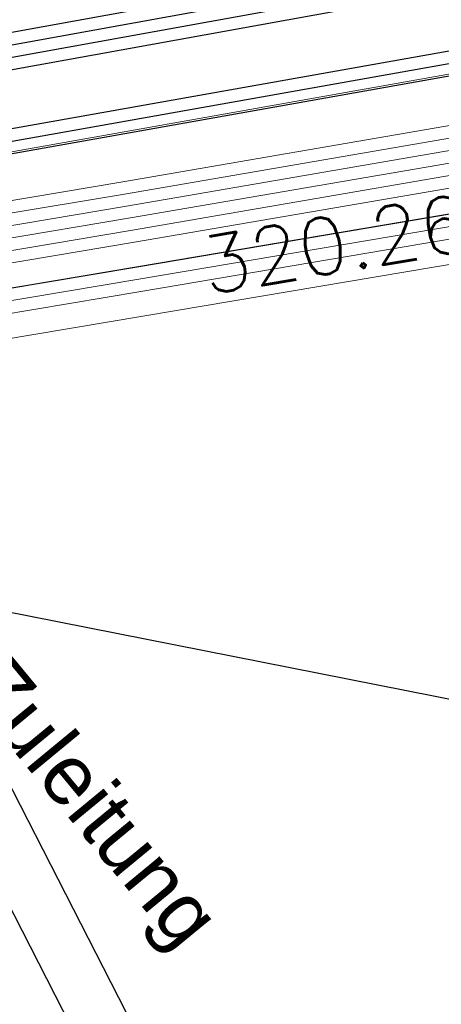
# Model space of a CAD drawing. Header units: metres. Extents: x -502 to 161, y -108 to 174.
# Tile 220 of 256: x 12.05 to 13.75, y -8.54 to -4.57. Entities that reach past the tile are written whole.
import ezdxf

# ---------------------------------------------------------------- set-up
doc = ezdxf.new("R2010")
doc.units = ezdxf.units.M
doc.header["$LTSCALE"] = 0.1
for name, color, linetype in [('BRI31-005.05-5p02-Koordinierung Lageplan 4. BA ZOB West 2022-06-15', 7, 'Continuous'), ('BRI31-005.06-5f07-Koordinierung Lageplan 4. BA ZOB Fernbusbahnh', 7, 'Continuous'), ('BRI32-005.02-5f05-Koordinierung Schemaplan 4 BA ZOB Teilbereich', 7, 'Continuous'), ('BRI32-005.03-5f06-Koordinierung Schemaplan 4 BA ZOB Teilbereich 2 Ost - Bahnhofsallee 2023-01-21', 7, 'Continuous')]:
    doc.layers.add(name, color=color, linetype=linetype)
doc.styles.add('Arial', font='arial.ttf')
doc.styles.add('RomanS', font='romans__.ttf')

msp = doc.modelspace()

# ---------------------------------------------------------------- linework, layer by layer
at = {"layer": 'BRI31-005.05-5p02-Koordinierung Lageplan 4. BA ZOB West 2022-06-15', "color": 35, "linetype": 'Continuous', "lineweight": 13, "true_color": 0x99724c, "transparency": 33554687, "flags": 128}
msp.add_lwpolyline([(51.6893, 27.6476), (51.0353, 27.5676), (50.7943, 27.4886), (50.1313, 26.8746), (49.2303, 25.9846), (48.7333, 23.9196), (47.9783, 21.9496), (47.3213, 12.1216), (47.1403, 7.5016), (47.0313, 6.6676), (46.9603, 5.8176), (46.8883, 5.3116), (45.4053, 3.5226), (43.2513, 0.9236), (42.3773, 0.5676), (36.5613, -0.4544), (30.3953, -1.5214), (30.2123, -1.5484), (19.6873, -3.7344), (11.8423, -5.1304), (6.3593, -6.0574), (5.1983, -6.2574), (-2.9967, -7.6904)], dxfattribs=at)
at = {"layer": 'BRI31-005.05-5p02-Koordinierung Lageplan 4. BA ZOB West 2022-06-15', "color": 250, "linetype": 'Continuous', "lineweight": 25, "true_color": 0x333333, "transparency": 33554687, "flags": 128}
for points in [[(51.6913, 27.6376), (51.0383, 27.5586), (50.8003, 27.4806), (50.1383, 26.8666), (49.2393, 25.9796), (48.7433, 23.9166), (47.9883, 21.9466), (47.3313, 12.1206), (47.1503, 7.5016), (47.0413, 6.6666), (46.9703, 5.8166), (46.8983, 5.3066), (45.4143, 3.5166), (43.2573, 0.9166), (42.3793, 0.5566), (36.5643, -0.4634), (30.3973, -1.5314), (30.2153, -1.5574), (19.6893, -3.7434), (11.8453, -5.1394), (6.3623, -6.0664), (5.2013, -6.2664), (-2.9947, -7.7004)], [(46.8973, 12.3386), (46.6683, 7.5186), (46.6083, 5.9106), (46.5563, 5.4236), (45.1483, 3.7406), (43.0403, 1.2056), (42.2813, 0.8926), (36.5013, -0.1204), (30.2213, -1.1544), (20.0463, -3.1644), (11.7643, -4.6644), (5.1223, -5.7944), (-3.0707, -7.2444)], [(46.9973, 12.3346), (46.7683, 7.5146), (46.7063, 5.8786), (46.6523, 5.3836), (45.2243, 3.6766), (43.1023, 1.1236), (42.3093, 0.7966), (36.5193, -0.2184), (30.2413, -1.2524), (20.0663, -3.2624), (11.7803, -4.7624), (5.1403, -5.8924), (-3.0527, -7.3424)], [(47.0473, 12.3326), (46.8183, 7.5126), (46.7553, 5.8626), (46.7003, 5.3626), (46.5293, 5.1586), (45.2623, 3.6446), (43.1333, 1.0826), (42.3233, 0.7486), (36.5283, -0.2674), (30.2513, -1.3014), (20.0763, -3.3114), (11.7883, -4.8114), (5.1493, -5.9414), (-3.0437, -7.3914)], [(47.2313, 12.1246), (47.0503, 7.5096), (46.9413, 6.6766), (46.8703, 5.8286), (46.8023, 5.3486), (45.3383, 3.5806), (43.1953, 1.0006), (42.3513, 0.6526), (36.5463, -0.3654), (30.3813, -1.4334), (30.1973, -1.4594), (19.6713, -3.6454), (11.8273, -5.0414), (6.3463, -5.9684), (5.1833, -6.1684), (-3.0127, -7.6024)], [(47.2813, 12.1216), (47.1003, 7.5056), (46.9913, 6.6716), (46.9203, 5.8226), (46.8503, 5.3276), (45.3763, 3.5486), (43.2263, 0.9596), (42.3653, 0.6046), (36.5553, -0.4144), (30.3893, -1.4824), (30.2063, -1.5084), (19.6803, -3.6944), (11.8363, -5.0904), (6.3543, -6.0174), (5.1923, -6.2174), (-3.0037, -7.6514)], [(30.1333, 4.5886), (30.3033, 2.2306), (30.2163, 1.8646), (30.0463, 1.6266), (29.8443, 0.9036), (30.0433, -0.3954), (30.0433, -0.6554), (29.9313, -1.0544), (29.6263, -1.3224), (20.0563, -3.2134), (11.7723, -4.7134), (5.1313, -5.8434), (-3.0617, -7.2934)]]:
    msp.add_lwpolyline(points, dxfattribs=at)
at = {"layer": 'BRI31-005.05-5p02-Koordinierung Lageplan 4. BA ZOB West 2022-06-15', "color": 7, "linetype": 'Continuous', "lineweight": 13, "transparency": 33554687, "flags": 128}
for points in [[(47.8253, 12.0986), (47.6213, 5.5486), (47.3453, 5.1156), (46.3003, 3.8536), (45.3933, 2.7856), (43.8323, 0.5826), (43.2373, -0.2584), (36.6743, -1.5154), (32.1073, -2.4144), (30.2993, -2.6744), (19.4313, -4.3944), (12.5223, -5.5654), (6.4523, -6.5854), (-3.6597, -8.3354)], [(47.8753, 12.0966), (47.6713, 5.5466), (47.3843, 5.0836), (46.0583, 3.4826), (45.7263, 3.0816), (43.9143, 0.5246), (43.3503, -0.2874), (36.6843, -1.5644), (32.1153, -2.4634), (30.3063, -2.7234), (19.4393, -4.4434), (12.5303, -5.6144), (6.4603, -6.6344), (-3.6507, -8.3844)]]:
    msp.add_lwpolyline(points, dxfattribs=at)
at = {"layer": 'BRI31-005.06-5f07-Koordinierung Lageplan 4. BA ZOB Fernbusbahnh', "color": 250, "linetype": 'Continuous', "lineweight": 20, "true_color": 0x333333, "transparency": 33554687, "flags": 128}
for points in [[(46.8973, 12.3386), (46.6683, 7.5186), (46.6083, 5.9106), (46.5563, 5.4236), (45.1483, 3.7406), (43.0403, 1.2056), (42.2813, 0.8926), (36.5013, -0.1204), (30.2213, -1.1544), (20.0463, -3.1644), (11.7643, -4.6644), (5.1223, -5.7944), (-3.0707, -7.2444)], [(46.9973, 12.3346), (46.7683, 7.5146), (46.7063, 5.8786), (46.6523, 5.3836), (45.2243, 3.6766), (43.1023, 1.1236), (42.3093, 0.7966), (36.5193, -0.2184), (30.2413, -1.2524), (20.0663, -3.2624), (11.7803, -4.7624), (5.1403, -5.8924), (-3.0527, -7.3424)], [(47.0473, 12.3326), (46.8183, 7.5126), (46.7553, 5.8626), (46.7003, 5.3626), (46.5293, 5.1586), (45.2623, 3.6446), (43.1333, 1.0826), (42.3233, 0.7486), (36.5283, -0.2674), (30.2513, -1.3014), (20.0763, -3.3114), (11.7883, -4.8114), (5.1493, -5.9414), (-3.0437, -7.3914)], [(47.2313, 12.1246), (47.0503, 7.5096), (46.9413, 6.6766), (46.8703, 5.8286), (46.8023, 5.3486), (45.3383, 3.5806), (43.1953, 1.0006), (42.3513, 0.6526), (36.5463, -0.3654), (30.3813, -1.4334), (30.1973, -1.4594), (19.6713, -3.6454), (11.8273, -5.0414), (6.3463, -5.9684), (5.1833, -6.1684), (-3.0127, -7.6024)], [(47.2813, 12.1216), (47.1003, 7.5056), (46.9913, 6.6716), (46.9203, 5.8226), (46.8503, 5.3276), (45.3763, 3.5486), (43.2263, 0.9596), (42.3653, 0.6046), (36.5553, -0.4144), (30.3893, -1.4824), (30.2063, -1.5084), (19.6803, -3.6944), (11.8363, -5.0904), (6.3543, -6.0174), (5.1923, -6.2174), (-3.0037, -7.6514)], [(30.1333, 4.5886), (30.3033, 2.2306), (30.2163, 1.8646), (30.0463, 1.6266), (29.8443, 0.9036), (30.0433, -0.3954), (30.0433, -0.6554), (29.9313, -1.0544), (29.6263, -1.3224), (20.0563, -3.2134), (11.7723, -4.7134), (5.1313, -5.8434), (-3.0617, -7.2934)]]:
    msp.add_lwpolyline(points, dxfattribs=at)
at = {"layer": 'BRI31-005.06-5f07-Koordinierung Lageplan 4. BA ZOB Fernbusbahnh', "color": 7, "linetype": 'Continuous', "lineweight": 9, "transparency": 33554687, "flags": 128}
for points in [[(47.8253, 12.0986), (47.6213, 5.5486), (47.3453, 5.1156), (46.3003, 3.8536), (45.3933, 2.7856), (43.8323, 0.5826), (43.2373, -0.2584), (36.6743, -1.5154), (32.1073, -2.4144), (30.2993, -2.6744), (19.4313, -4.3944), (12.5223, -5.5654), (6.4523, -6.5854), (-3.6597, -8.3354)], [(47.8753, 12.0966), (47.6713, 5.5466), (47.3843, 5.0836), (46.0583, 3.4826), (45.7263, 3.0816), (43.9143, 0.5246), (43.3503, -0.2874), (36.6843, -1.5644), (32.1153, -2.4634), (30.3063, -2.7234), (19.4393, -4.4434), (12.5303, -5.6144), (6.4603, -6.6344), (-3.6507, -8.3844)]]:
    msp.add_lwpolyline(points, dxfattribs=at)
at = {"layer": 'BRI32-005.02-5f05-Koordinierung Schemaplan 4 BA ZOB Teilbereich', "color": 7, "linetype": 'Continuous', "lineweight": 25, "transparency": 33554687}
for p, q in [((11.9774, -6.9511), (16.5644, -7.8591)), ((11.8012, -7.2472), (13.5281, -10.6231)), ((11.602, -7.3491), (13.3103, -10.6886))]:
    msp.add_line(p, q, dxfattribs=at)
at = {"layer": 'BRI32-005.02-5f05-Koordinierung Schemaplan 4 BA ZOB Teilbereich', "color": 35, "linetype": 'Continuous', "lineweight": 13, "true_color": 0x99724c, "transparency": 33554687, "flags": 128}
msp.add_lwpolyline([(51.6893, 27.6476), (51.0353, 27.5676), (50.7943, 27.4886), (50.1313, 26.8746), (49.2303, 25.9846), (48.7333, 23.9196), (47.9783, 21.9496), (47.3213, 12.1216), (47.1403, 7.5016), (47.0313, 6.6676), (46.9603, 5.8176), (46.8883, 5.3116), (45.4053, 3.5226), (43.2513, 0.9236), (42.3773, 0.5676), (36.5613, -0.4544), (30.3953, -1.5214), (30.2123, -1.5484), (19.6873, -3.7344), (11.8423, -5.1304), (6.3593, -6.0574), (5.1983, -6.2574), (-2.9967, -7.6904)], dxfattribs=at)
at = {"layer": 'BRI32-005.02-5f05-Koordinierung Schemaplan 4 BA ZOB Teilbereich', "color": 250, "linetype": 'Continuous', "lineweight": 25, "true_color": 0x333333, "transparency": 33554687, "flags": 128}
for points in [[(51.6913, 27.6376), (51.0383, 27.5586), (50.8003, 27.4806), (50.1383, 26.8666), (49.2393, 25.9796), (48.7433, 23.9166), (47.9883, 21.9466), (47.3313, 12.1206), (47.1503, 7.5016), (47.0413, 6.6666), (46.9703, 5.8166), (46.8983, 5.3066), (45.4143, 3.5166), (43.2573, 0.9166), (42.3793, 0.5566), (36.5643, -0.4634), (30.3973, -1.5314), (30.2153, -1.5574), (19.6893, -3.7434), (11.8453, -5.1394), (6.3623, -6.0664), (5.2013, -6.2664), (-2.9947, -7.7004)], [(46.8973, 12.3386), (46.6683, 7.5186), (46.6083, 5.9106), (46.5563, 5.4236), (45.1483, 3.7406), (43.0403, 1.2056), (42.2813, 0.8926), (36.5013, -0.1204), (30.2213, -1.1544), (20.0463, -3.1644), (11.7643, -4.6644), (5.1223, -5.7944), (-3.0707, -7.2444)], [(46.9973, 12.3346), (46.7683, 7.5146), (46.7063, 5.8786), (46.6523, 5.3836), (45.2243, 3.6766), (43.1023, 1.1236), (42.3093, 0.7966), (36.5193, -0.2184), (30.2413, -1.2524), (20.0663, -3.2624), (11.7803, -4.7624), (5.1403, -5.8924), (-3.0527, -7.3424)], [(47.0473, 12.3326), (46.8183, 7.5126), (46.7553, 5.8626), (46.7003, 5.3626), (46.5293, 5.1586), (45.2623, 3.6446), (43.1333, 1.0826), (42.3233, 0.7486), (36.5283, -0.2674), (30.2513, -1.3014), (20.0763, -3.3114), (11.7883, -4.8114), (5.1493, -5.9414), (-3.0437, -7.3914)], [(47.2313, 12.1246), (47.0503, 7.5096), (46.9413, 6.6766), (46.8703, 5.8286), (46.8023, 5.3486), (45.3383, 3.5806), (43.1953, 1.0006), (42.3513, 0.6526), (36.5463, -0.3654), (30.3813, -1.4334), (30.1973, -1.4594), (19.6713, -3.6454), (11.8273, -5.0414), (6.3463, -5.9684), (5.1833, -6.1684), (-3.0127, -7.6024)], [(47.2813, 12.1216), (47.1003, 7.5056), (46.9913, 6.6716), (46.9203, 5.8226), (46.8503, 5.3276), (45.3763, 3.5486), (43.2263, 0.9596), (42.3653, 0.6046), (36.5553, -0.4144), (30.3893, -1.4824), (30.2063, -1.5084), (19.6803, -3.6944), (11.8363, -5.0904), (6.3543, -6.0174), (5.1923, -6.2174), (-3.0037, -7.6514)], [(30.1333, 4.5886), (30.3033, 2.2306), (30.2163, 1.8646), (30.0463, 1.6266), (29.8443, 0.9036), (30.0433, -0.3954), (30.0433, -0.6554), (29.9313, -1.0544), (29.6263, -1.3224), (20.0563, -3.2134), (11.7723, -4.7134), (5.1313, -5.8434), (-3.0617, -7.2934)]]:
    msp.add_lwpolyline(points, dxfattribs=at)
at = {"layer": 'BRI32-005.02-5f05-Koordinierung Schemaplan 4 BA ZOB Teilbereich', "color": 7, "linetype": 'Continuous', "lineweight": 13, "transparency": 33554687, "flags": 128}
for points in [[(47.8253, 12.0986), (47.6213, 5.5486), (47.3453, 5.1156), (46.3003, 3.8536), (45.3933, 2.7856), (43.8323, 0.5826), (43.2373, -0.2584), (36.6743, -1.5154), (32.1073, -2.4144), (30.2993, -2.6744), (19.4313, -4.3944), (12.5223, -5.5654), (6.4523, -6.5854), (-3.6597, -8.3354)], [(47.8753, 12.0966), (47.6713, 5.5466), (47.3843, 5.0836), (46.0583, 3.4826), (45.7263, 3.0816), (43.9143, 0.5246), (43.3503, -0.2874), (36.6843, -1.5644), (32.1153, -2.4634), (30.3063, -2.7234), (19.4393, -4.4434), (12.5303, -5.6144), (6.4603, -6.6344), (-3.6507, -8.3844)], [(-60.3027, -16.2724), (-60.0967, -16.2474), (-58.4717, -16.0004), (-57.9637, -15.8144), (-56.8937, -14.9894), (-56.2837, -14.6744), (-55.5447, -14.5614), (-48.2537, -13.3504), (-42.4557, -12.5454), (-37.7227, -11.8224), (-29.2187, -10.2404), (-23.9987, -9.5454), (-17.9227, -8.9134), (-9.9057, -8.7814), (-9.4507, -8.7734), (-6.9597, -8.5044), (-4.3087, -8.0864), (-3.7217, -7.9914), (6.3953, -6.2414), (12.4653, -5.2214), (18.7963, -4.1304), (30.2903, -2.1984), (30.3093, -2.1964)], [(30.3153, -2.2464), (30.2973, -2.2484), (18.8043, -4.1794), (12.4733, -5.2704), (6.4033, -6.2904), (-3.7127, -8.0404), (-4.3007, -8.1354), (-6.9527, -8.5544), (-9.4477, -8.8234), (-9.9047, -8.8314), (-17.9197, -8.9634), (-23.9927, -9.5954), (-29.2107, -10.2894), (-37.7137, -11.8714), (-42.4487, -12.5954), (-48.2457, -13.3994), (-55.5367, -14.6104), (-56.2677, -14.7224), (-56.8667, -15.0314), (-57.9397, -15.8584), (-58.4587, -16.0494), (-60.0897, -16.2974), (-60.2967, -16.3224)], [(-60.2907, -16.3724), (-60.0827, -16.3474), (-58.4457, -16.0984), (-57.9157, -15.9024), (-56.8397, -15.0734), (-56.2517, -14.7704), (-55.5287, -14.6594), (-48.2377, -13.4484), (-42.4417, -12.6454), (-37.7047, -11.9204), (-29.2027, -10.3384), (-23.9867, -9.6454), (-17.9167, -9.0134), (-9.9037, -8.8814), (-9.4447, -8.8734), (-6.9457, -8.6044), (-4.2927, -8.1844), (-3.7037, -8.0894), (6.4113, -6.3394), (12.4813, -5.3194), (18.8123, -4.2284), (30.3043, -2.2984), (30.3213, -2.2964)], [(-60.2847, -16.4224), (-60.0757, -16.3974), (-58.4327, -16.1474), (-57.8907, -15.9464), (-56.8127, -15.1154), (-56.2357, -14.8184), (-55.5207, -14.7084), (-48.2297, -13.4974), (-42.4347, -12.6954), (-37.6957, -11.9694), (-29.1947, -10.3874), (-23.9807, -9.6954), (-17.9137, -9.0634), (-9.9027, -8.9314), (-9.4417, -8.9234), (-6.9387, -8.6544), (-4.2847, -8.2334), (-3.6947, -8.1384), (6.4193, -6.3884), (12.4893, -5.3684), (18.8203, -4.2774), (30.3113, -2.3484), (30.3273, -2.3464)], [(30.3333, -2.3964), (30.3183, -2.3974), (18.8283, -4.3264), (12.4973, -5.4174), (6.4273, -6.4374), (-3.6857, -8.1874), (-4.2767, -8.2824), (-6.9317, -8.7044), (-9.4387, -8.9734), (-9.9017, -8.9814), (-17.9107, -9.1134), (-23.9747, -9.7454), (-29.1867, -10.4364), (-37.6867, -12.0184), (-42.4277, -12.7454), (-48.2217, -13.5464), (-55.5127, -14.7574), (-56.2197, -14.8664), (-56.7857, -15.1574), (-57.8657, -15.9904), (-58.4197, -16.1964), (-60.0687, -16.4474), (-60.2787, -16.4724)], [(30.3363, -2.4464), (30.3243, -2.4474), (18.8363, -4.3754), (12.5053, -5.4664), (6.4353, -6.4864), (-3.6767, -8.2364), (-4.2687, -8.3314), (-6.9247, -8.7544), (-9.4357, -9.0234), (-9.9007, -9.0314), (-17.9077, -9.1634), (-23.9687, -9.7954), (-29.1787, -10.4854), (-37.6777, -12.0674), (-42.4207, -12.7954), (-48.2137, -13.5954), (-55.5047, -14.8064), (-56.2037, -14.9144), (-56.7587, -15.1994), (-57.8407, -16.0344), (-58.4067, -16.2454), (-60.0617, -16.4974), (-60.2727, -16.5224)]]:
    msp.add_lwpolyline(points, dxfattribs=at)
at = {"layer": 'BRI32-005.02-5f05-Koordinierung Schemaplan 4 BA ZOB Teilbereich', "color": 116, "linetype": 'Continuous', "lineweight": 13, "true_color": 0x007f3f, "transparency": 33554687, "flags": 128}
for points in [[(-3.6577, -8.3344), (6.4513, -6.5844), (12.5213, -5.5644), (19.4313, -4.3934), (30.2983, -2.6734), (32.1043, -2.4134), (36.6733, -1.5154), (43.6603, -0.1784), (44.2543, 0.1336), (46.1213, 2.7676), (48.6453, 5.8186), (49.0543, 6.0016), (49.5213, 6.1266), (53.4763, 6.3066), (54.9213, 6.3166), (59.4593, 6.4866), (62.0953, 6.6066), (65.1033, 6.8756), (66.6953, 7.1046)], [(66.7313, 6.9086), (65.1273, 6.6776), (62.1093, 6.4066), (59.4673, 6.2866), (54.9253, 6.1166), (53.4823, 6.1066), (49.5513, 5.9286), (49.1223, 5.8116), (48.7693, 5.6546), (46.2793, 2.6456), (44.3903, -0.0204), (43.7263, -0.3684), (36.7113, -1.7114), (32.1383, -2.6114), (30.3283, -2.8714), (19.4633, -4.5914), (12.5553, -5.7624), (6.4853, -6.7824), (-3.6257, -8.5324)]]:
    msp.add_lwpolyline(points, dxfattribs=at)
at = {"layer": 'BRI32-005.02-5f05-Koordinierung Schemaplan 4 BA ZOB Teilbereich', "color": 251, "linetype": 'Continuous', "lineweight": 13, "true_color": 0x5b5b5b, "transparency": 33554687, "flags": 128}
msp.add_lwpolyline([(66.7133, 7.0066), (65.1153, 6.7766), (62.1023, 6.5066), (59.4633, 6.3866), (54.9233, 6.2166), (53.4793, 6.2066), (49.5363, 6.0276), (49.0883, 5.9066), (48.7073, 5.7366), (46.2003, 2.7066), (44.3223, 0.0566), (43.6933, -0.2734), (36.6923, -1.6134), (32.1213, -2.5124), (30.3133, -2.7724), (19.4473, -4.4924), (12.5383, -5.6634), (6.4683, -6.6834), (-3.6417, -8.4334)], dxfattribs=at)
at = {"layer": 'BRI32-005.03-5f06-Koordinierung Schemaplan 4 BA ZOB Teilbereich 2 Ost - Bahnhofsallee 2023-01-21', "color": 35, "linetype": 'Continuous', "lineweight": 9, "true_color": 0x99724c, "transparency": 33554687, "flags": 128}
msp.add_lwpolyline([(51.6893, 27.6476), (51.0353, 27.5676), (50.7943, 27.4886), (50.1313, 26.8746), (49.2303, 25.9846), (48.7333, 23.9196), (47.9783, 21.9496), (47.3213, 12.1216), (47.1403, 7.5016), (47.0313, 6.6676), (46.9603, 5.8176), (46.8883, 5.3116), (45.4053, 3.5226), (43.2513, 0.9236), (42.3773, 0.5676), (36.5613, -0.4544), (30.3953, -1.5214), (30.2123, -1.5484), (19.6873, -3.7344), (11.8423, -5.1304), (6.3593, -6.0574), (5.1983, -6.2574), (-2.9967, -7.6904)], dxfattribs=at)
at = {"layer": 'BRI32-005.03-5f06-Koordinierung Schemaplan 4 BA ZOB Teilbereich 2 Ost - Bahnhofsallee 2023-01-21', "color": 250, "linetype": 'Continuous', "lineweight": 20, "true_color": 0x333333, "transparency": 33554687, "flags": 128}
for points in [[(51.6913, 27.6376), (51.0383, 27.5586), (50.8003, 27.4806), (50.1383, 26.8666), (49.2393, 25.9796), (48.7433, 23.9166), (47.9883, 21.9466), (47.3313, 12.1206), (47.1503, 7.5016), (47.0413, 6.6666), (46.9703, 5.8166), (46.8983, 5.3066), (45.4143, 3.5166), (43.2573, 0.9166), (42.3793, 0.5566), (36.5643, -0.4634), (30.3973, -1.5314), (30.2153, -1.5574), (19.6893, -3.7434), (11.8453, -5.1394), (6.3623, -6.0664), (5.2013, -6.2664), (-2.9947, -7.7004)], [(46.8973, 12.3386), (46.6683, 7.5186), (46.6083, 5.9106), (46.5563, 5.4236), (45.1483, 3.7406), (43.0403, 1.2056), (42.2813, 0.8926), (36.5013, -0.1204), (30.2213, -1.1544), (20.0463, -3.1644), (11.7643, -4.6644), (5.1223, -5.7944), (-3.0707, -7.2444)], [(46.9973, 12.3346), (46.7683, 7.5146), (46.7063, 5.8786), (46.6523, 5.3836), (45.2243, 3.6766), (43.1023, 1.1236), (42.3093, 0.7966), (36.5193, -0.2184), (30.2413, -1.2524), (20.0663, -3.2624), (11.7803, -4.7624), (5.1403, -5.8924), (-3.0527, -7.3424)], [(47.0473, 12.3326), (46.8183, 7.5126), (46.7553, 5.8626), (46.7003, 5.3626), (46.5293, 5.1586), (45.2623, 3.6446), (43.1333, 1.0826), (42.3233, 0.7486), (36.5283, -0.2674), (30.2513, -1.3014), (20.0763, -3.3114), (11.7883, -4.8114), (5.1493, -5.9414), (-3.0437, -7.3914)], [(47.2313, 12.1246), (47.0503, 7.5096), (46.9413, 6.6766), (46.8703, 5.8286), (46.8023, 5.3486), (45.3383, 3.5806), (43.1953, 1.0006), (42.3513, 0.6526), (36.5463, -0.3654), (30.3813, -1.4334), (30.1973, -1.4594), (19.6713, -3.6454), (11.8273, -5.0414), (6.3463, -5.9684), (5.1833, -6.1684), (-3.0127, -7.6024)], [(47.2813, 12.1216), (47.1003, 7.5056), (46.9913, 6.6716), (46.9203, 5.8226), (46.8503, 5.3276), (45.3763, 3.5486), (43.2263, 0.9596), (42.3653, 0.6046), (36.5553, -0.4144), (30.3893, -1.4824), (30.2063, -1.5084), (19.6803, -3.6944), (11.8363, -5.0904), (6.3543, -6.0174), (5.1923, -6.2174), (-3.0037, -7.6514)], [(30.1333, 4.5886), (30.3033, 2.2306), (30.2163, 1.8646), (30.0463, 1.6266), (29.8443, 0.9036), (30.0433, -0.3954), (30.0433, -0.6554), (29.9313, -1.0544), (29.6263, -1.3224), (20.0563, -3.2134), (11.7723, -4.7134), (5.1313, -5.8434), (-3.0617, -7.2934)]]:
    msp.add_lwpolyline(points, dxfattribs=at)
at = {"layer": 'BRI32-005.03-5f06-Koordinierung Schemaplan 4 BA ZOB Teilbereich 2 Ost - Bahnhofsallee 2023-01-21', "color": 7, "linetype": 'Continuous', "lineweight": 9, "transparency": 33554687, "flags": 128}
for points in [[(47.8253, 12.0986), (47.6213, 5.5486), (47.3453, 5.1156), (46.3003, 3.8536), (45.3933, 2.7856), (43.8323, 0.5826), (43.2373, -0.2584), (36.6743, -1.5154), (32.1073, -2.4144), (30.2993, -2.6744), (19.4313, -4.3944), (12.5223, -5.5654), (6.4523, -6.5854), (-3.6597, -8.3354)], [(47.8753, 12.0966), (47.6713, 5.5466), (47.3843, 5.0836), (46.0583, 3.4826), (45.7263, 3.0816), (43.9143, 0.5246), (43.3503, -0.2874), (36.6843, -1.5644), (32.1153, -2.4634), (30.3063, -2.7234), (19.4393, -4.4434), (12.5303, -5.6144), (6.4603, -6.6344), (-3.6507, -8.3844)], [(-60.3027, -16.2724), (-60.0967, -16.2474), (-58.4717, -16.0004), (-57.9637, -15.8144), (-56.8937, -14.9894), (-56.2837, -14.6744), (-55.5447, -14.5614), (-48.2537, -13.3504), (-42.4557, -12.5454), (-37.7227, -11.8224), (-29.2187, -10.2404), (-23.9987, -9.5454), (-17.9227, -8.9134), (-9.9057, -8.7814), (-9.4507, -8.7734), (-6.9597, -8.5044), (-4.3087, -8.0864), (-3.7217, -7.9914), (6.3953, -6.2414), (12.4653, -5.2214), (18.7963, -4.1304), (30.2903, -2.1984), (30.3093, -2.1964)], [(30.3153, -2.2464), (30.2973, -2.2484), (18.8043, -4.1794), (12.4733, -5.2704), (6.4033, -6.2904), (-3.7127, -8.0404), (-4.3007, -8.1354), (-6.9527, -8.5544), (-9.4477, -8.8234), (-9.9047, -8.8314), (-17.9197, -8.9634), (-23.9927, -9.5954), (-29.2107, -10.2894), (-37.7137, -11.8714), (-42.4487, -12.5954), (-48.2457, -13.3994), (-55.5367, -14.6104), (-56.2677, -14.7224), (-56.8667, -15.0314), (-57.9397, -15.8584), (-58.4587, -16.0494), (-60.0897, -16.2974), (-60.2967, -16.3224)], [(-60.2907, -16.3724), (-60.0827, -16.3474), (-58.4457, -16.0984), (-57.9157, -15.9024), (-56.8397, -15.0734), (-56.2517, -14.7704), (-55.5287, -14.6594), (-48.2377, -13.4484), (-42.4417, -12.6454), (-37.7047, -11.9204), (-29.2027, -10.3384), (-23.9867, -9.6454), (-17.9167, -9.0134), (-9.9037, -8.8814), (-9.4447, -8.8734), (-6.9457, -8.6044), (-4.2927, -8.1844), (-3.7037, -8.0894), (6.4113, -6.3394), (12.4813, -5.3194), (18.8123, -4.2284), (30.3043, -2.2984), (30.3213, -2.2964)], [(-60.2847, -16.4224), (-60.0757, -16.3974), (-58.4327, -16.1474), (-57.8907, -15.9464), (-56.8127, -15.1154), (-56.2357, -14.8184), (-55.5207, -14.7084), (-48.2297, -13.4974), (-42.4347, -12.6954), (-37.6957, -11.9694), (-29.1947, -10.3874), (-23.9807, -9.6954), (-17.9137, -9.0634), (-9.9027, -8.9314), (-9.4417, -8.9234), (-6.9387, -8.6544), (-4.2847, -8.2334), (-3.6947, -8.1384), (6.4193, -6.3884), (12.4893, -5.3684), (18.8203, -4.2774), (30.3113, -2.3484), (30.3273, -2.3464)], [(30.3333, -2.3964), (30.3183, -2.3974), (18.8283, -4.3264), (12.4973, -5.4174), (6.4273, -6.4374), (-3.6857, -8.1874), (-4.2767, -8.2824), (-6.9317, -8.7044), (-9.4387, -8.9734), (-9.9017, -8.9814), (-17.9107, -9.1134), (-23.9747, -9.7454), (-29.1867, -10.4364), (-37.6867, -12.0184), (-42.4277, -12.7454), (-48.2217, -13.5464), (-55.5127, -14.7574), (-56.2197, -14.8664), (-56.7857, -15.1574), (-57.8657, -15.9904), (-58.4197, -16.1964), (-60.0687, -16.4474), (-60.2787, -16.4724)], [(30.3363, -2.4464), (30.3243, -2.4474), (18.8363, -4.3754), (12.5053, -5.4664), (6.4353, -6.4864), (-3.6767, -8.2364), (-4.2687, -8.3314), (-6.9247, -8.7544), (-9.4357, -9.0234), (-9.9007, -9.0314), (-17.9077, -9.1634), (-23.9687, -9.7954), (-29.1787, -10.4854), (-37.6777, -12.0674), (-42.4207, -12.7954), (-48.2137, -13.5954), (-55.5047, -14.8064), (-56.2037, -14.9144), (-56.7587, -15.1994), (-57.8407, -16.0344), (-58.4067, -16.2454), (-60.0617, -16.4974), (-60.2727, -16.5224)]]:
    msp.add_lwpolyline(points, dxfattribs=at)
at = {"layer": 'BRI32-005.03-5f06-Koordinierung Schemaplan 4 BA ZOB Teilbereich 2 Ost - Bahnhofsallee 2023-01-21', "color": 116, "linetype": 'Continuous', "lineweight": 9, "true_color": 0x007f3f, "transparency": 33554687, "flags": 128}
for points in [[(-3.6577, -8.3344), (6.4513, -6.5844), (12.5213, -5.5644), (19.4313, -4.3934), (30.2983, -2.6734), (32.1043, -2.4134), (36.6733, -1.5154), (43.6603, -0.1784), (44.2543, 0.1336), (46.1213, 2.7676), (48.6453, 5.8186), (49.0543, 6.0016), (49.5213, 6.1266), (53.4763, 6.3066), (54.9213, 6.3166), (59.4593, 6.4866), (62.0953, 6.6066), (65.1033, 6.8756), (66.6953, 7.1046)], [(66.7313, 6.9086), (65.1273, 6.6776), (62.1093, 6.4066), (59.4673, 6.2866), (54.9253, 6.1166), (53.4823, 6.1066), (49.5513, 5.9286), (49.1223, 5.8116), (48.7693, 5.6546), (46.2793, 2.6456), (44.3903, -0.0204), (43.7263, -0.3684), (36.7113, -1.7114), (32.1383, -2.6114), (30.3283, -2.8714), (19.4633, -4.5914), (12.5553, -5.7624), (6.4853, -6.7824), (-3.6257, -8.5324)]]:
    msp.add_lwpolyline(points, dxfattribs=at)
at = {"layer": 'BRI32-005.03-5f06-Koordinierung Schemaplan 4 BA ZOB Teilbereich 2 Ost - Bahnhofsallee 2023-01-21', "color": 251, "linetype": 'Continuous', "lineweight": 9, "true_color": 0x5b5b5b, "transparency": 33554687, "flags": 128}
msp.add_lwpolyline([(66.7133, 7.0066), (65.1153, 6.7766), (62.1023, 6.5066), (59.4633, 6.3866), (54.9233, 6.2166), (53.4793, 6.2066), (49.5363, 6.0276), (49.0883, 5.9066), (48.7073, 5.7366), (46.2003, 2.7066), (44.3223, 0.0566), (43.6933, -0.2734), (36.6923, -1.6134), (32.1213, -2.5124), (30.3133, -2.7724), (19.4473, -4.4924), (12.5383, -5.6634), (6.4683, -6.6834), (-3.6417, -8.4334)], dxfattribs=at)

# ---------------------------------------------------------------- texts
at = {"layer": 'BRI32-005.02-5f05-Koordinierung Schemaplan 4 BA ZOB Teilbereich', "color": 7, "transparency": 33554687, "attachment_point": 1, "line_spacing_factor": 0.25}
for s, insert, char_height, rotation, style in [('1 x da 110 Strom Zuleitung', (10.3176, -5.073), 0.24, 309.5283, 'Arial'), ('320.26', (12.7671, -5.45), 0.23, 9.6595, 'RomanS')]:
    msp.add_mtext(s, dxfattribs=dict(at, insert=insert, char_height=char_height, rotation=rotation, style=style))

doc.saveas('drawing.dxf')
